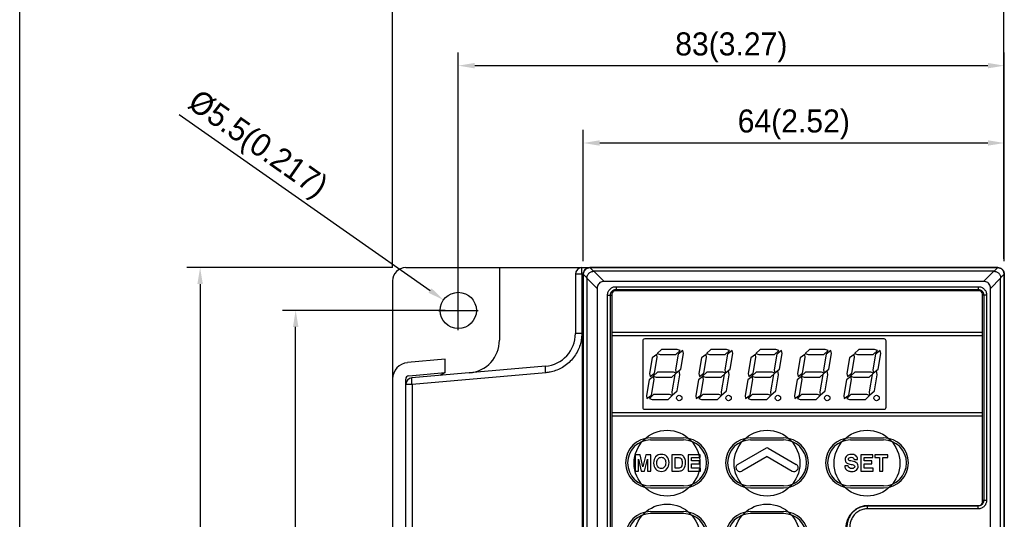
# Model space of a CAD drawing. Extents: x 101 to 1769, y -117 to 553.
# Tile 34 of 60: x 658 to 808, y 361 to 437. Entities that reach past the tile are written whole.
import ezdxf

# ---------------------------------------------------------------- set-up
doc = ezdxf.new("R2010")
doc.units = 0
doc.header["$LTSCALE"] = 23.1
doc.header["$MEASUREMENT"] = 0
doc.layers.get('0').update_dxf_attribs({"linetype": 'CONTINUOUS'})
doc.layers.get('Defpoints').update_dxf_attribs({"linetype": 'CONTINUOUS'})
doc.dimstyles.get("Standard").update_dxf_attribs({"dimtxt": 3, "dimasz": 2.5, "dimexe": 2, "dimexo": 2, "dimgap": 0.5, "dimtad": 1, "dimdec": 1, "dimzin": 0, "dimdsep": 46, "dimtxsty": 'Standard', "dimcen": 3, "dimadec": 0, "dimazin": 0, "dimtfac": 1, "dimtdec": 1, "dimtofl": 0, "dimtmove": 1, "dimatfit": 3, "dimfxl": 0, "dimtolj": 1, "dimtzin": 0, "dimarcsym": 0})

# ---------------------------------------------------------------- blocks, each defined once
blk = doc.blocks.new('*D21')
at = {"color": 0, "lineweight": -2}
for p, q in [((714.58, 399.56), (714.58, 444.41)), ((807.52, 400.92), (807.52, 444.41)), ((717.08, 442.41), (805.02, 442.41))]:
    blk.add_line(p, q, dxfattribs=at)
at = {"color": 0}
for points in [[(717.08, 442.83), (717.08, 442), (714.58, 442.41)], [(805.02, 442.83), (805.02, 442), (807.52, 442.41)]]:
    blk.add_solid(points, dxfattribs=at)
at = {"layer": 'Defpoints', "color": 0}
for p in [(807.52, 442.41), (807.52, 398.92), (714.58, 397.56)]:
    blk.add_point(p, dxfattribs=at)
at = {"color": 0, "insert": (761.05, 445.21), "char_height": 3.5, "attachment_point": 5}
blk.add_mtext('\\A1;{\\f新細明體|b0|i0|c136|p54;93(3.66)}', dxfattribs=at)
blk = doc.blocks.new('*D22')
at = {"color": 0, "lineweight": -2}
for p, q in [((724.58, 395.06), (724.58, 432.25)), ((807.58, 400.56), (807.58, 432.25)), ((805.08, 430.25), (727.08, 430.25))]:
    blk.add_line(p, q, dxfattribs=at)
at = {"color": 0}
for points in [[(727.08, 430.67), (727.08, 429.84), (724.58, 430.25)], [(805.08, 430.67), (805.08, 429.84), (807.58, 430.25)]]:
    blk.add_solid(points, dxfattribs=at)
at = {"layer": 'Defpoints', "color": 0}
for p in [(724.58, 430.25), (807.58, 398.56), (724.58, 393.06)]:
    blk.add_point(p, dxfattribs=at)
at = {"color": 0, "insert": (766.08, 433.03), "char_height": 3.5, "attachment_point": 5}
blk.add_mtext('\\A1;{\\f新細明體|b0|i0|c136|p54;83(3.27)}', dxfattribs=at)
blk = doc.blocks.new('*D23')
at = {"color": 0, "lineweight": -2}
for p, q in [((743.58, 400.56), (743.58, 420.5)), ((807.58, 400.56), (807.58, 420.5)), ((805.08, 418.5), (746.08, 418.5))]:
    blk.add_line(p, q, dxfattribs=at)
at = {"color": 0}
for points in [[(746.08, 418.92), (746.08, 418.09), (743.58, 418.5)], [(805.08, 418.92), (805.08, 418.09), (807.58, 418.5)]]:
    blk.add_solid(points, dxfattribs=at)
at = {"layer": 'Defpoints', "color": 0}
for p in [(743.58, 418.5), (743.58, 398.56), (807.58, 398.56)]:
    blk.add_point(p, dxfattribs=at)
at = {"color": 0, "insert": (775.58, 421.32), "char_height": 3.5, "attachment_point": 5}
blk.add_mtext('\\A1;{\\f新細明體|b0|i0|c136|p54;64(2.52)}', dxfattribs=at)
blk = doc.blocks.new('*D24')
at = {"color": 0, "lineweight": -2}
for p, q in [((682.15, 422.85), (720.28, 396.08)), ((724.58, 390.06), (724.58, 396.06)), ((721.58, 393.06), (727.58, 393.06))]:
    blk.add_line(p, q, dxfattribs=at)
at = {"color": 0}
blk.add_solid([(720.52, 396.42), (720.05, 395.74), (722.33, 394.64)], dxfattribs=at)
at = {"layer": 'Defpoints', "color": 0}
for p in [(722.33, 394.64), (726.83, 391.48)]:
    blk.add_point(p, dxfattribs=at)
at = {"color": 0, "insert": (693.86, 418.06), "char_height": 3.5, "attachment_point": 5, "rotation": 324.9348}
blk.add_mtext('\\A1;%%c{\\f新細明體|b0|i0|c136|p18;5.5(0.217)}', dxfattribs=at)
blk = doc.blocks.new('*D26')
at = {"color": 0, "lineweight": -2}
for p, q in [((714.58, 399.56), (683.33, 399.56)), ((685.33, 397.06), (685.33, 240.07)), ((714.58, 237.57), (683.33, 237.57))]:
    blk.add_line(p, q, dxfattribs=at)
at = {"color": 0}
for points in [[(684.91, 397.06), (685.74, 397.06), (685.33, 399.56)], [(684.91, 240.07), (685.74, 240.07), (685.33, 237.57)]]:
    blk.add_solid(points, dxfattribs=at)
at = {"layer": 'Defpoints', "color": 0}
for p in [(716.58, 399.56), (685.33, 237.57), (716.58, 237.57)]:
    blk.add_point(p, dxfattribs=at)
at = {"color": 0, "insert": (682.53, 318.56), "char_height": 3.5, "attachment_point": 5, "rotation": 90}
blk.add_mtext('\\A1;{\\f新細明體|b0|i0|c136|p54;162(6.38)}', dxfattribs=at)
blk = doc.blocks.new('*D27')
at = {"color": 0, "lineweight": -2}
for p, q in [((722.58, 393.06), (697.85, 393.06)), ((699.85, 246.56), (699.85, 390.56)), ((732.58, 244.06), (697.85, 244.06))]:
    blk.add_line(p, q, dxfattribs=at)
at = {"color": 0}
for points in [[(699.44, 390.56), (700.27, 390.56), (699.85, 393.06)], [(699.44, 246.56), (700.27, 246.56), (699.85, 244.06)]]:
    blk.add_solid(points, dxfattribs=at)
at = {"layer": 'Defpoints', "color": 0}
for p in [(699.85, 393.06), (724.58, 393.06), (734.58, 244.06)]:
    blk.add_point(p, dxfattribs=at)
at = {"color": 0, "insert": (697.04, 318.56), "char_height": 3.5, "attachment_point": 5, "rotation": 90}
blk.add_mtext('\\A1;{\\f新細明體|b0|i0|c136|p54;149(5.87)}', dxfattribs=at)

msp = doc.modelspace()

# ---------------------------------------------------------------- linework, layer by layer
msp.add_line((657.9, 7.38), (657.9, 553.4))
at = {"color": 7, "linetype": 'Continuous'}
for p, q in [((716.58, 399.56), (754.88, 399.56)), ((730.83, 399.56), (730.83, 388.55)), ((742.38, 398.56), (742.38, 389.56)), ((743.58, 398.56), (742.38, 398.56)), ((743.35, 398.56), (743.35, 389.56)), ((743.58, 238.56), (743.58, 398.56)), ((743.58, 398.56), (743.58, 248.68)), ((744.14, 398.01), (743.58, 398.56)), ((745.14, 399), (744.58, 399.56)), ((806.58, 399.56), (744.58, 399.56)), ((745.18, 399), (746.74, 397.45)), ((805.98, 399), (745.18, 399)), ((754.88, 399.56), (806.58, 399.56)), ((805.98, 399), (804.43, 397.45)), ((806.03, 399), (806.58, 399.56)), ((807.02, 398.01), (807.58, 398.56)), ((807.58, 398.56), (807.58, 238.56)), ((807.58, 238.56), (807.58, 398.56)), ((714.58, 397.56), (714.58, 239.57)), ((744.14, 397.96), (744.14, 248.44)), ((744.14, 397.96), (745.69, 396.41)), ((804.43, 397.45), (746.74, 397.45)), ((748.56, 396.67), (748.56, 396.04)), ((748.56, 396.67), (803.6, 396.67)), ((803.6, 396.67), (803.6, 396.04)), ((807.02, 397.96), (805.47, 396.41)), ((807.02, 239.12), (807.02, 397.96)), ((745.69, 396.41), (745.69, 248.46)), ((747.27, 345.34), (747.27, 395.39)), ((747.27, 395.39), (747.91, 395.39)), ((747.71, 345.34), (747.71, 395.39)), ((747.91, 395.54), (747.91, 345.19)), ((803.76, 396.04), (748.41, 396.04)), ((748.56, 396.24), (803.6, 396.24)), ((804.26, 363.94), (804.26, 395.54)), ((804.89, 395.39), (804.26, 395.39)), ((804.46, 395.39), (804.46, 364.19)), ((804.89, 395.39), (804.89, 364.19)), ((805.47, 239.15), (805.47, 396.41)), ((743.35, 389.56), (742.38, 389.56)), ((747.91, 389.74), (804.26, 389.74)), ((747.91, 389.24), (804.26, 389.24)), ((743.42, 388.63), (743.42, 246)), ((743.42, 388.63), (743.58, 388.63)), ((752.61, 388.44), (752.61, 378.34)), ((789.31, 388.74), (752.91, 388.74)), ((789.61, 378.34), (789.61, 388.44)), ((754.74, 386.37), (754.04, 385.84)), ((754.82, 385.9), (754.74, 386.37)), ((755.46, 387.12), (754.82, 386.52)), ((754.82, 386.52), (755.27, 386.36)), ((755.27, 386.36), (757.67, 386.36)), ((757.86, 387.12), (755.46, 387.12)), ((758.01, 386.43), (757.6, 384.03)), ((757.67, 386.36), (758.31, 386.97)), ((758.31, 386.97), (757.86, 387.12)), ((758.71, 386.96), (758.01, 386.43)), ((758.39, 384.12), (758.79, 386.49)), ((758.79, 386.49), (758.71, 386.96)), ((762.24, 386.37), (761.54, 385.84)), ((762.32, 385.9), (762.24, 386.37)), ((762.96, 387.12), (762.32, 386.52)), ((762.32, 386.52), (762.77, 386.36)), ((762.77, 386.36), (765.17, 386.36)), ((765.36, 387.12), (762.96, 387.12)), ((765.51, 386.43), (765.1, 384.03)), ((765.17, 386.36), (765.81, 386.97)), ((765.81, 386.97), (765.36, 387.12)), ((766.21, 386.96), (765.51, 386.43)), ((765.89, 384.12), (766.29, 386.49)), ((766.29, 386.49), (766.21, 386.96)), ((769.74, 386.37), (769.04, 385.84)), ((769.82, 385.9), (769.74, 386.37)), ((770.46, 387.12), (769.82, 386.52)), ((769.82, 386.52), (770.27, 386.36)), ((770.27, 386.36), (772.67, 386.36)), ((772.86, 387.12), (770.46, 387.12)), ((773.01, 386.43), (772.6, 384.03)), ((772.67, 386.36), (773.31, 386.97)), ((773.31, 386.97), (772.86, 387.12)), ((773.71, 386.96), (773.01, 386.43)), ((773.39, 384.12), (773.79, 386.49)), ((773.79, 386.49), (773.71, 386.96)), ((777.24, 386.37), (776.54, 385.84)), ((777.32, 385.9), (777.24, 386.37)), ((777.96, 387.12), (777.32, 386.52)), ((777.32, 386.52), (777.77, 386.36)), ((777.77, 386.36), (780.17, 386.36)), ((780.36, 387.12), (777.96, 387.12)), ((780.51, 386.43), (780.1, 384.03)), ((780.17, 386.36), (780.81, 386.97)), ((780.81, 386.97), (780.36, 387.12)), ((781.21, 386.96), (780.51, 386.43)), ((780.89, 384.12), (781.29, 386.49)), ((781.29, 386.49), (781.21, 386.96)), ((784.74, 386.37), (784.04, 385.84)), ((784.82, 385.9), (784.74, 386.37)), ((785.46, 387.12), (784.82, 386.52)), ((784.82, 386.52), (785.27, 386.36)), ((785.27, 386.36), (787.67, 386.36)), ((787.86, 387.12), (785.46, 387.12)), ((788.01, 386.43), (787.6, 384.03)), ((787.67, 386.36), (788.31, 386.97)), ((788.31, 386.97), (787.86, 387.12)), ((788.71, 386.96), (788.01, 386.43)), ((788.39, 384.12), (788.79, 386.49)), ((788.79, 386.49), (788.71, 386.96)), ((722.58, 385.63), (716.86, 385.13)), ((722.58, 383.62), (722.58, 385.63)), ((754.04, 385.84), (753.64, 383.48)), ((754.42, 383.54), (754.82, 385.9)), ((761.54, 385.84), (761.14, 383.48)), ((761.92, 383.54), (762.32, 385.9)), ((769.04, 385.84), (768.64, 383.48)), ((769.42, 383.54), (769.82, 385.9)), ((776.54, 385.84), (776.14, 383.48)), ((776.92, 383.54), (777.32, 385.9)), ((784.04, 385.84), (783.64, 383.48)), ((784.42, 383.54), (784.82, 385.9)), ((717.04, 383.13), (722.58, 383.62)), ((737.82, 384.58), (717.49, 382.81)), ((737.87, 383.59), (717.55, 381.81)), ((722.58, 383.62), (721.83, 383.19)), ((753.64, 383.48), (753.72, 383.01)), ((753.72, 383.01), (754.42, 383.54)), ((754.86, 383.69), (754.22, 383.09)), ((757.3, 383.69), (754.86, 383.69)), ((757.48, 383.32), (757.03, 380.67)), ((757.06, 382.93), (757.71, 383.55)), ((757.71, 383.55), (757.3, 383.69)), ((758.15, 383.92), (757.48, 383.32)), ((757.6, 384.03), (757.68, 383.58)), ((757.68, 383.58), (758.39, 384.12)), ((757.84, 380.85), (758.25, 383.28)), ((758.25, 383.28), (758.15, 383.92)), ((761.14, 383.48), (761.22, 383.01)), ((761.22, 383.01), (761.92, 383.54)), ((762.36, 383.69), (761.72, 383.09)), ((764.8, 383.69), (762.36, 383.69)), ((764.98, 383.32), (764.53, 380.67)), ((764.56, 382.93), (765.21, 383.55)), ((765.21, 383.55), (764.8, 383.69)), ((765.65, 383.92), (764.98, 383.32)), ((765.1, 384.03), (765.18, 383.58)), ((765.18, 383.58), (765.89, 384.12)), ((765.34, 380.85), (765.75, 383.28)), ((765.75, 383.28), (765.65, 383.92)), ((768.64, 383.48), (768.72, 383.01)), ((768.72, 383.01), (769.42, 383.54)), ((769.86, 383.69), (769.22, 383.09)), ((772.3, 383.69), (769.86, 383.69)), ((772.48, 383.32), (772.03, 380.67)), ((772.06, 382.93), (772.71, 383.55)), ((772.71, 383.55), (772.3, 383.69)), ((773.15, 383.92), (772.48, 383.32)), ((772.6, 384.03), (772.68, 383.58)), ((772.68, 383.58), (773.39, 384.12)), ((772.84, 380.85), (773.25, 383.28)), ((773.25, 383.28), (773.15, 383.92)), ((776.14, 383.48), (776.22, 383.01)), ((776.22, 383.01), (776.92, 383.54)), ((777.36, 383.69), (776.72, 383.09)), ((779.8, 383.69), (777.36, 383.69)), ((779.98, 383.32), (779.53, 380.67)), ((779.56, 382.93), (780.21, 383.55)), ((780.21, 383.55), (779.8, 383.69)), ((780.65, 383.92), (779.98, 383.32)), ((780.1, 384.03), (780.18, 383.58)), ((780.18, 383.58), (780.89, 384.12)), ((780.34, 380.85), (780.75, 383.28)), ((780.75, 383.28), (780.65, 383.92)), ((783.64, 383.48), (783.72, 383.01)), ((783.72, 383.01), (784.42, 383.54)), ((784.86, 383.69), (784.22, 383.09)), ((787.3, 383.69), (784.86, 383.69)), ((787.48, 383.32), (787.03, 380.67)), ((787.06, 382.93), (787.71, 383.55)), ((787.71, 383.55), (787.3, 383.69)), ((788.15, 383.92), (787.48, 383.32)), ((787.6, 384.03), (787.68, 383.58)), ((787.68, 383.58), (788.39, 384.12)), ((787.84, 380.85), (788.25, 383.28)), ((788.25, 383.28), (788.15, 383.92)), ((716.58, 252.63), (716.58, 382.63)), ((717.55, 381.81), (716.58, 381.81)), ((717.55, 381.81), (717.55, 253.29)), ((753.57, 382.5), (753.17, 380.14)), ((754.27, 383.03), (753.57, 382.5)), ((753.95, 380.2), (754.35, 382.56)), ((754.22, 383.09), (754.66, 382.93)), ((754.35, 382.56), (754.27, 383.03)), ((754.66, 382.93), (757.06, 382.93)), ((761.07, 382.5), (760.67, 380.14)), ((761.77, 383.03), (761.07, 382.5)), ((761.45, 380.2), (761.85, 382.56)), ((761.72, 383.09), (762.16, 382.93)), ((761.85, 382.56), (761.77, 383.03)), ((762.16, 382.93), (764.56, 382.93)), ((768.57, 382.5), (768.17, 380.14)), ((769.27, 383.03), (768.57, 382.5)), ((768.95, 380.2), (769.35, 382.56)), ((769.22, 383.09), (769.66, 382.93)), ((769.35, 382.56), (769.27, 383.03)), ((769.66, 382.93), (772.06, 382.93)), ((776.07, 382.5), (775.67, 380.14)), ((776.77, 383.03), (776.07, 382.5)), ((776.45, 380.2), (776.85, 382.56)), ((776.72, 383.09), (777.16, 382.93)), ((776.85, 382.56), (776.77, 383.03)), ((777.16, 382.93), (779.56, 382.93)), ((783.57, 382.5), (783.17, 380.14)), ((784.27, 383.03), (783.57, 382.5)), ((783.95, 380.2), (784.35, 382.56)), ((784.22, 383.09), (784.66, 382.93)), ((784.35, 382.56), (784.27, 383.03)), ((784.66, 382.93), (787.06, 382.93)), ((754.26, 380.26), (753.62, 379.66)), ((756.66, 380.26), (754.26, 380.26)), ((757.11, 380.11), (756.66, 380.26)), ((757.03, 380.67), (757.1, 380.19)), ((757.1, 380.19), (757.84, 380.85)), ((761.76, 380.26), (761.12, 379.66)), ((764.16, 380.26), (761.76, 380.26)), ((764.61, 380.11), (764.16, 380.26)), ((764.53, 380.67), (764.6, 380.19)), ((764.6, 380.19), (765.34, 380.85)), ((769.26, 380.26), (768.62, 379.66)), ((771.66, 380.26), (769.26, 380.26)), ((772.11, 380.11), (771.66, 380.26)), ((772.03, 380.67), (772.1, 380.19)), ((772.1, 380.19), (772.84, 380.85)), ((776.76, 380.26), (776.12, 379.66)), ((779.16, 380.26), (776.76, 380.26)), ((779.61, 380.11), (779.16, 380.26)), ((779.53, 380.67), (779.6, 380.19)), ((779.6, 380.19), (780.34, 380.85)), ((784.26, 380.26), (783.62, 379.66)), ((786.66, 380.26), (784.26, 380.26)), ((787.11, 380.11), (786.66, 380.26)), ((787.03, 380.67), (787.1, 380.19)), ((787.1, 380.19), (787.84, 380.85)), ((753.17, 380.14), (753.25, 379.67)), ((753.25, 379.67), (753.95, 380.2)), ((753.62, 379.66), (754.07, 379.5)), ((754.07, 379.5), (756.47, 379.5)), ((756.47, 379.5), (757.11, 380.11)), ((760.67, 380.14), (760.75, 379.67)), ((760.75, 379.67), (761.45, 380.2)), ((761.12, 379.66), (761.57, 379.5)), ((761.57, 379.5), (763.97, 379.5)), ((763.97, 379.5), (764.61, 380.11)), ((768.17, 380.14), (768.25, 379.67)), ((768.25, 379.67), (768.95, 380.2)), ((768.62, 379.66), (769.07, 379.5)), ((769.07, 379.5), (771.47, 379.5)), ((771.47, 379.5), (772.11, 380.11)), ((775.67, 380.14), (775.75, 379.67)), ((775.75, 379.67), (776.45, 380.2)), ((776.12, 379.66), (776.57, 379.5)), ((776.57, 379.5), (778.97, 379.5)), ((778.97, 379.5), (779.61, 380.11)), ((783.17, 380.14), (783.25, 379.67)), ((783.25, 379.67), (783.95, 380.2)), ((783.62, 379.66), (784.07, 379.5)), ((784.07, 379.5), (786.47, 379.5)), ((786.47, 379.5), (787.11, 380.11)), ((747.91, 377.54), (804.26, 377.54)), ((752.91, 378.04), (789.31, 378.04)), ((747.91, 377.04), (804.26, 377.04)), ((753.81, 373.69), (758.81, 373.69)), ((753.81, 373.39), (758.81, 373.39)), ((769.01, 373.69), (774.01, 373.69)), ((769.01, 373.39), (774.01, 373.39)), ((784.21, 373.69), (789.21, 373.69)), ((784.21, 373.39), (789.21, 373.39)), ((771.36, 372.15), (767.06, 369.67)), ((771.66, 372.15), (775.96, 369.67)), ((751.45, 371.14), (751.45, 368.64)), ((752.22, 371.14), (751.45, 371.14)), ((751.96, 368.64), (751.96, 370.46)), ((751.96, 370.46), (752.4, 368.64)), ((752.65, 369.3), (752.22, 371.14)), ((753.08, 371.14), (752.65, 369.3)), ((752.9, 368.64), (753.34, 370.46)), ((753.84, 371.14), (753.08, 371.14)), ((753.34, 370.46), (753.34, 368.64)), ((753.84, 368.64), (753.84, 371.14)), ((757.04, 371.14), (757.04, 368.64)), ((758.15, 371.14), (757.04, 371.14)), ((757.54, 369.09), (757.54, 370.69)), ((757.54, 370.69), (758.08, 370.69)), ((759.53, 371.14), (759.53, 368.64)), ((761.34, 371.14), (759.53, 371.14)), ((760.04, 370.18), (760.04, 370.69)), ((760.04, 370.69), (761.34, 370.69)), ((761.23, 370.18), (760.04, 370.18)), ((760.04, 369.09), (760.04, 369.73)), ((760.04, 369.73), (761.23, 369.73)), ((761.23, 369.73), (761.23, 370.18)), ((761.34, 370.69), (761.34, 371.14)), ((771.51, 370.85), (767.67, 368.63)), ((771.51, 370.85), (775.35, 368.63)), ((784.78, 370.39), (785.29, 370.39)), ((785.76, 371.14), (785.76, 368.64)), ((787.58, 371.14), (785.76, 371.14)), ((786.27, 370.18), (786.27, 370.69)), ((786.27, 370.69), (787.58, 370.69)), ((787.46, 370.18), (786.27, 370.18)), ((786.27, 369.09), (786.27, 369.73)), ((786.27, 369.73), (787.46, 369.73)), ((787.46, 369.73), (787.46, 370.18)), ((787.58, 370.69), (787.58, 371.14)), ((787.89, 371.14), (787.89, 370.69)), ((789.88, 371.14), (787.89, 371.14)), ((787.89, 370.69), (788.63, 370.69)), ((788.63, 370.69), (788.63, 368.64)), ((789.14, 368.64), (789.14, 370.69)), ((789.14, 370.69), (789.88, 370.69)), ((789.88, 370.69), (789.88, 371.14)), ((751.45, 368.64), (751.96, 368.64)), ((752.4, 368.64), (752.9, 368.64)), ((753.34, 368.64), (753.84, 368.64)), ((757.04, 368.64), (757.96, 368.64)), ((757.99, 369.09), (757.54, 369.09)), ((759.53, 368.64), (761.4, 368.64)), ((761.4, 369.09), (760.04, 369.09)), ((761.4, 368.64), (761.4, 369.09)), ((766.9, 368.85), (766.96, 368.77)), ((776.12, 368.85), (776.05, 368.77)), ((783.84, 369.42), (783.33, 369.42)), ((785.76, 368.64), (787.64, 368.64)), ((787.64, 369.09), (786.27, 369.09)), ((787.64, 368.64), (787.64, 369.09)), ((788.63, 368.64), (789.14, 368.64)), ((758.81, 366.39), (753.81, 366.39)), ((753.81, 366.09), (758.81, 366.09)), ((774.01, 366.39), (769.01, 366.39)), ((769.01, 366.09), (774.01, 366.09)), ((789.21, 366.39), (784.21, 366.39)), ((784.21, 366.09), (789.21, 366.09)), ((804.89, 364.19), (804.26, 364.19)), ((753.81, 362.49), (758.81, 362.49)), ((769.01, 362.49), (774.01, 362.49)), ((786.8, 362.91), (786.8, 363.44)), ((803.6, 363.34), (786.8, 363.34)), ((803.6, 362.91), (786.8, 362.91)), ((786.96, 363.44), (803.76, 363.44)), ((803.6, 362.91), (803.6, 363.44)), ((758.81, 362.19), (753.81, 362.19)), ((774.01, 362.19), (769.01, 362.19))]:
    msp.add_line(p, q, dxfattribs=at)
for centre, radius in [((724.58, 393.06), 2.75), ((758.17, 379.75), 0.41), ((765.67, 379.75), 0.41), ((773.17, 379.75), 0.41), ((780.67, 379.75), 0.41), ((788.17, 379.75), 0.41), ((756.31, 369.84), 5), ((771.51, 369.84), 5), ((786.71, 369.84), 5), ((756.31, 358.64), 5), ((771.51, 358.64), 5)]:
    msp.add_circle(centre, radius, dxfattribs=at)
for centre, radius, start, end in [((716.58, 397.56), 2, 90.001, 180), ((743.38, 398.56), 1, 90.001, 180), ((744.58, 398.56), 1, 90, 180.001), ((806.58, 398.56), 1, 0, 90), ((748.41, 395.54), 0.5, 90, 180), ((803.76, 395.54), 0.5, 0, 90), ((737.38, 389.56), 5, 275, 0), ((725.83, 388.55), 5, 275, 0), ((752.91, 388.44), 0.3, 90, 180), ((789.31, 388.44), 0.3, 0, 90), ((717.08, 382.63), 2.5, 95, 180), ((717.08, 382.63), 0.5, 95, 180), ((717.58, 381.81), 1, 95, 180), ((752.91, 378.34), 0.3, 180, 270), ((789.31, 378.34), 0.3, 270, 0), ((753.81, 369.89), 3.8, 90, 270), ((753.81, 369.89), 3.5, 90, 270), ((758.81, 369.89), 3.8, 270, 90), ((758.81, 369.89), 3.5, 270, 90), ((769.01, 369.89), 3.8, 90, 270), ((769.01, 369.89), 3.5, 90, 270), ((774.01, 369.89), 3.8, 270, 90), ((774.01, 369.89), 3.5, 270, 90), ((784.21, 369.89), 3.8, 90, 270), ((784.21, 369.89), 3.5, 90, 270), ((789.21, 369.89), 3.8, 270, 90), ((789.21, 369.89), 3.5, 270, 90), ((771.51, 371.89), 0.3, 60, 120), ((767.33, 369.19), 0.55, 120, 218.6824), ((767.39, 369.11), 0.55, 218.6824, 300), ((775.62, 369.11), 0.55, 240, 321.3176), ((775.69, 369.19), 0.55, 321.3176, 60), ((803.76, 363.94), 0.5, 270, 0), ((753.81, 358.69), 3.8, 90, 270), ((758.81, 358.69), 3.8, 270, 90), ((769.01, 358.69), 3.8, 90, 270), ((774.01, 358.69), 3.8, 270, 90), ((786.96, 359.94), 3.5, 90, 180), ((753.81, 358.69), 3.5, 90, 270), ((758.81, 358.69), 3.5, 270, 90), ((769.01, 358.69), 3.5, 90, 270), ((774.01, 358.69), 3.5, 270, 90)]:
    msp.add_arc(centre, radius, start, end, dxfattribs=at)
for points, start_tangent, end_tangent in [([(743.35, 398.94), (743.36, 399.27), (743.37, 399.49), (743.38, 399.56)], (-0.006947, 0.999976), (1, 0.000017)), ([(743.35, 398.56), (743.35, 398.94)], (-0.000017, 1), (-0.006947, 0.999976)), ([(743.58, 398.56), (743.63, 398.87), (743.69, 399.01)], (0, 1), (0.449749, 0.893155)), ([(743.69, 399.01), (743.74, 399.1)], (0.449749, 0.893155), (0.532441, 0.846467)), ([(743.74, 399.1), (743.77, 399.15), (744, 399.37), (744.05, 399.41)], (0.532441, 0.846467), (0.846467, 0.532441)), ([(744.05, 399.41), (744.13, 399.46)], (0.846467, 0.532441), (0.892714, 0.450624)), ([(744.13, 399.46), (744.27, 399.51), (744.58, 399.56)], (0.892714, 0.450624), (1, 0)), ([(744.14, 398.01), (744.16, 398.2), (744.22, 398.39), (744.31, 398.56), (744.44, 398.71), (744.59, 398.84), (744.76, 398.93), (744.95, 398.99), (745.14, 399)], (-0.000922, 1), (1, -0.000922)), ([(745.14, 399), (745.17, 399), (745.18, 399)], (1, -0.000922), (0.999999, 0.001157)), ([(805.98, 399), (806.01, 399), (806.03, 399)], (1, 0), (0.999998, 0.002068)), ([(806.03, 399), (806.22, 398.99), (806.41, 398.93), (806.58, 398.84), (806.73, 398.71), (806.86, 398.56), (806.95, 398.39), (807.01, 398.2), (807.02, 398.01)], (1, 0.000922), (-0.000922, -1)), ([(806.58, 399.56), (806.61, 399.56)], (1, 0), (0.999769, -0.021504)), ([(806.61, 399.56), (806.89, 399.51), (806.93, 399.5)], (0.999769, -0.021503), (0.937224, -0.348729)), ([(806.93, 399.5), (807.04, 399.46)], (0.937224, -0.348729), (0.891502, -0.453017)), ([(807.04, 399.46), (807.17, 399.37), (807.24, 399.31)], (0.891502, -0.453017), (0.749999, -0.661439)), ([(807.24, 399.31), (807.33, 399.23)], (0.749999, -0.661439), (0.664036, -0.747701)), ([(807.33, 399.23), (807.39, 399.15), (807.48, 399.01)], (0.664036, -0.747701), (0.447856, -0.894106)), ([(807.48, 399.01), (807.52, 398.92)], (0.447856, -0.894106), (0.355373, -0.934725)), ([(807.52, 398.92), (807.53, 398.87), (807.58, 398.56)], (0.355373, -0.934725), (0, -1)), ([(744.14, 397.96), (744.14, 397.99), (744.14, 398.01)], (0, 1), (-0.002068, 0.999998)), ([(746.74, 397.45), (746.41, 397.41), (746.1, 397.28), (745.87, 397.05), (745.73, 396.74), (745.69, 396.41)], (-1, 0), (0, -1)), ([(747.27, 395.39), (747.3, 395.65), (747.37, 395.88), (747.47, 396.07), (747.59, 396.23), (747.72, 396.36), (747.88, 396.48), (748.07, 396.58), (748.3, 396.65), (748.56, 396.67)], (-0.000303, 1), (1, -0.000292)), ([(803.6, 396.67), (803.87, 396.65), (804.1, 396.58), (804.29, 396.48), (804.45, 396.36), (804.58, 396.23), (804.7, 396.07), (804.8, 395.88), (804.87, 395.65), (804.89, 395.39)], (1, 0.000303), (-0.000292, -1)), ([(805.47, 396.41), (805.43, 396.74), (805.3, 397.05), (805.07, 397.28), (804.76, 397.41), (804.43, 397.45)], (0, 1), (-1, 0)), ([(807.02, 398.01), (807.02, 397.98), (807.02, 397.96)], (-0.000922, -1), (0.001157, -0.999999)), ([(747.71, 395.39), (747.72, 395.56), (747.77, 395.71), (747.84, 395.84)], (-0.000221, 1), (0.531969, 0.846764)), ([(747.84, 395.84), (747.91, 395.95), (748, 396.03), (748.11, 396.11)], (0.531969, 0.846764), (0.847367, 0.531008)), ([(748.11, 396.11), (748.23, 396.18), (748.39, 396.22), (748.56, 396.24)], (0.847367, 0.531008), (1, -0.000215)), ([(803.6, 396.24), (803.78, 396.22), (803.93, 396.18), (804.06, 396.11)], (1, 0.000221), (0.846764, -0.531969)), ([(804.06, 396.11), (804.16, 396.03), (804.25, 395.94), (804.33, 395.84)], (0.846764, -0.531969), (0.531008, -0.847367)), ([(804.33, 395.84), (804.39, 395.71), (804.44, 395.56), (804.46, 395.39)], (0.531008, -0.847367), (-0.000215, -1)), ([(743.35, 389.56), (743.3, 388.85), (743.15, 388.03), (742.85, 387.17), (742.39, 386.31), (741.77, 385.51), (741.02, 384.82), (740.2, 384.29), (739.36, 383.91), (738.56, 383.69), (737.87, 383.59)], (-0.00001, -1), (-0.996195, -0.087148)), ([(743.58, 389.6), (743.54, 389.48), (743.44, 389.04), (743.42, 388.63)], (-0.320598, -0.947216), (0.000005, -1)), ([(737.87, 383.59), (737.84, 383.97), (737.82, 384.29), (737.81, 384.51), (737.82, 384.58)], (-0.08705, 0.996204), (0.996195, 0.087156)), ([(717.55, 381.81), (717.52, 382.19), (717.5, 382.51), (717.49, 382.73), (717.49, 382.81)], (-0.08705, 0.996204), (0.996195, 0.087156)), ([(804.89, 364.19), (804.87, 363.93), (804.79, 363.7), (804.7, 363.51), (804.58, 363.35), (804.45, 363.22), (804.29, 363.1), (804.1, 363), (803.87, 362.93), (803.6, 362.91)], (0.000303, -1), (-1, 0.000292)), ([(804.33, 363.74), (804.25, 363.63), (804.16, 363.55), (804.06, 363.47)], (-0.531969, -0.846764), (-0.847367, -0.531008)), ([(804.46, 364.19), (804.44, 364.02), (804.39, 363.86), (804.33, 363.74)], (0.000221, -1), (-0.531969, -0.846764)), ([(786.8, 363.34), (786.57, 363.33), (786.28, 363.29), (785.96, 363.22), (785.62, 363.11), (785.26, 362.94), (784.92, 362.71), (784.6, 362.44), (784.32, 362.12), (784.09, 361.77), (783.91, 361.41), (783.78, 361.06), (783.71, 360.73), (783.67, 360.44), (783.66, 360.2)], (-1, -0.000001), (-0.000001, -1)), ([(786.8, 362.91), (786.6, 362.9), (786.35, 362.87), (786.08, 362.81), (785.78, 362.7), (785.48, 362.56), (785.18, 362.36), (784.9, 362.13), (784.66, 361.86), (784.46, 361.56), (784.31, 361.25), (784.2, 360.94), (784.13, 360.65), (784.1, 360.4), (784.09, 360.2)], (-1, -0.000001), (-0.000002, -1)), ([(803.78, 363.36), (803.78, 363.36), (803.6, 363.34)], (-0.978131, -0.207991), (-1, 0.000215)), ([(804.06, 363.47), (803.93, 363.4), (803.78, 363.36)], (-0.847367, -0.531008), (-0.978131, -0.207991))]:
    msp.add_spline(points, degree=3, dxfattribs=dict(at, start_tangent=start_tangent, end_tangent=end_tangent))
for points in [[(754.58, 370.83, 95.03), (754.37, 370.59, 95.03), (754.26, 370.27, 95.03), (754.26, 369.87, 95.03)], [(754.26, 369.87, 95.03), (754.26, 369.49, 95.03), (754.37, 369.18, 95.03), (754.59, 368.94, 95.03)], [(755.45, 371.19, 95.03), (755.09, 371.19, 95.03), (754.8, 371.07, 95.03), (754.58, 370.83, 95.03)], [(754.77, 369.88, 95.03), (754.77, 370.16, 95.03), (754.83, 370.38, 95.03), (754.96, 370.53, 95.03)], [(754.96, 369.25, 95.03), (754.83, 369.4, 95.03), (754.77, 369.6, 95.03), (754.77, 369.88, 95.03)], [(754.96, 370.53, 95.03), (755.09, 370.67, 95.03), (755.25, 370.75, 95.03), (755.45, 370.75, 95.03)], [(756.29, 370.85, 95.03), (756.07, 371.08, 95.03), (755.79, 371.19, 95.03), (755.45, 371.19, 95.03)], [(755.45, 370.75, 95.03), (755.65, 370.75, 95.03), (755.8, 370.67, 95.03), (755.93, 370.53, 95.03)], [(756.11, 369.91, 95.03), (756.11, 369.64, 95.03), (756.05, 369.42, 95.03), (755.92, 369.27, 95.03)], [(755.93, 370.53, 95.03), (756.05, 370.39, 95.03), (756.11, 370.18, 95.03), (756.11, 369.91, 95.03)], [(756.62, 369.93, 95.03), (756.62, 370.32, 95.03), (756.51, 370.62, 95.03), (756.29, 370.85, 95.03)], [(756.3, 368.97, 95.03), (756.52, 369.23, 95.03), (756.62, 369.55, 95.03), (756.62, 369.93, 95.03)], [(758.08, 370.69, 95.03), (758.24, 370.69, 95.03), (758.37, 370.63, 95.03), (758.47, 370.49, 95.03)], [(758.71, 370.98, 95.03), (758.57, 371.09, 95.03), (758.38, 371.14, 95.03), (758.15, 371.14, 95.03)], [(758.47, 370.49, 95.03), (758.57, 370.36, 95.03), (758.62, 370.17, 95.03), (758.62, 369.93, 95.03)], [(758.62, 369.93, 95.03), (758.62, 369.66, 95.03), (758.57, 369.45, 95.03), (758.47, 369.31, 95.03)], [(759.02, 370.56, 95.03), (758.95, 370.73, 95.03), (758.84, 370.87, 95.03), (758.71, 370.98, 95.03)], [(758.86, 369.01, 95.03), (759.04, 369.25, 95.03), (759.13, 369.56, 95.03), (759.13, 369.94, 95.03)], [(759.13, 369.94, 95.03), (759.13, 370.18, 95.03), (759.09, 370.39, 95.03), (759.02, 370.56, 95.03)], [(783.63, 370.98, 95.03), (783.46, 370.84, 95.03), (783.38, 370.65, 95.03), (783.38, 370.42, 95.03)], [(783.38, 370.42, 95.03), (783.38, 370.34, 95.03), (783.39, 370.26, 95.03), (783.42, 370.19, 95.03)], [(783.42, 370.19, 95.03), (783.44, 370.12, 95.03), (783.46, 370.07, 95.03), (783.5, 370.02, 95.03)], [(783.5, 370.02, 95.03), (783.55, 369.95, 95.03), (783.62, 369.89, 95.03), (783.71, 369.84, 95.03)], [(784.31, 371.19, 95.03), (784.02, 371.19, 95.03), (783.79, 371.12, 95.03), (783.63, 370.98, 95.03)], [(783.71, 369.84, 95.03), (783.8, 369.79, 95.03), (784, 369.73, 95.03), (784.29, 369.66, 95.03)], [(783.89, 370.45, 95.03), (783.89, 370.53, 95.03), (783.92, 370.6, 95.03), (784, 370.66, 95.03)], [(783.92, 370.34, 95.03), (783.9, 370.36, 95.03), (783.89, 370.4, 95.03), (783.89, 370.45, 95.03)], [(784.09, 370.23, 95.03), (784.02, 370.25, 95.03), (783.97, 370.28, 95.03), (783.92, 370.34, 95.03)], [(784, 370.66, 95.03), (784.07, 370.72, 95.03), (784.18, 370.75, 95.03), (784.32, 370.75, 95.03)], [(784.43, 370.14, 95.03), (784.3, 370.17, 95.03), (784.18, 370.19, 95.03), (784.09, 370.23, 95.03)], [(785.01, 370.99, 95.03), (784.84, 371.13, 95.03), (784.61, 371.19, 95.03), (784.31, 371.19, 95.03)], [(784.32, 370.75, 95.03), (784.45, 370.75, 95.03), (784.55, 370.72, 95.03), (784.62, 370.67, 95.03)], [(785.12, 369.9, 95.03), (784.98, 370, 95.03), (784.75, 370.08, 95.03), (784.43, 370.14, 95.03)], [(784.62, 370.67, 95.03), (784.7, 370.61, 95.03), (784.75, 370.52, 95.03), (784.78, 370.39, 95.03)], [(785.19, 370.77, 95.03), (785.14, 370.85, 95.03), (785.08, 370.93, 95.03), (785.01, 370.99, 95.03)], [(785.25, 369.77, 95.03), (785.21, 369.82, 95.03), (785.17, 369.86, 95.03), (785.12, 369.9, 95.03)], [(785.29, 370.39, 95.03), (785.28, 370.55, 95.03), (785.24, 370.68, 95.03), (785.19, 370.77, 95.03)], [(785.36, 369.39, 95.03), (785.36, 369.55, 95.03), (785.32, 369.68, 95.03), (785.25, 369.77, 95.03)], [(754.59, 368.94, 95.03), (754.81, 368.7, 95.03), (755.09, 368.59, 95.03), (755.45, 368.59, 95.03)], [(755.43, 369.04, 95.03), (755.24, 369.04, 95.03), (755.08, 369.11, 95.03), (754.96, 369.25, 95.03)], [(755.92, 369.27, 95.03), (755.8, 369.11, 95.03), (755.63, 369.04, 95.03), (755.43, 369.04, 95.03)], [(755.45, 368.59, 95.03), (755.81, 368.59, 95.03), (756.09, 368.72, 95.03), (756.3, 368.97, 95.03)], [(757.96, 368.64, 95.03), (758.24, 368.64, 95.03), (758.44, 368.67, 95.03), (758.55, 368.74, 95.03)], [(758.47, 369.31, 95.03), (758.37, 369.16, 95.03), (758.21, 369.09, 95.03), (757.99, 369.09, 95.03)], [(758.55, 368.74, 95.03), (758.67, 368.8, 95.03), (758.77, 368.89, 95.03), (758.86, 369.01, 95.03)], [(783.33, 369.42, 95.03), (783.35, 369.2, 95.03), (783.41, 369.03, 95.03), (783.5, 368.92, 95.03)], [(783.5, 368.92, 95.03), (783.58, 368.82, 95.03), (783.7, 368.73, 95.03), (783.84, 368.67, 95.03)], [(784.03, 369.12, 95.03), (783.94, 369.17, 95.03), (783.87, 369.28, 95.03), (783.84, 369.42, 95.03)], [(783.84, 368.67, 95.03), (783.98, 368.62, 95.03), (784.16, 368.59, 95.03), (784.37, 368.59, 95.03)], [(784.39, 369.04, 95.03), (784.24, 369.04, 95.03), (784.12, 369.06, 95.03), (784.03, 369.12, 95.03)], [(784.29, 369.66, 95.03), (784.39, 369.64, 95.03), (784.5, 369.61, 95.03), (784.6, 369.59, 95.03)], [(784.37, 368.59, 95.03), (784.69, 368.59, 95.03), (784.93, 368.66, 95.03), (785.1, 368.81, 95.03)], [(784.73, 369.12, 95.03), (784.65, 369.06, 95.03), (784.53, 369.04, 95.03), (784.39, 369.04, 95.03)], [(784.6, 369.59, 95.03), (784.67, 369.57, 95.03), (784.73, 369.54, 95.03), (784.77, 369.52, 95.03)], [(784.85, 369.34, 95.03), (784.85, 369.24, 95.03), (784.81, 369.17, 95.03), (784.73, 369.12, 95.03)], [(784.77, 369.52, 95.03), (784.82, 369.48, 95.03), (784.85, 369.42, 95.03), (784.85, 369.34, 95.03)], [(785.1, 368.81, 95.03), (785.27, 368.96, 95.03), (785.36, 369.15, 95.03), (785.36, 369.39, 95.03)]]:
    msp.add_open_spline(points, degree=3, dxfattribs=at)

# ---------------------------------------------------------------- dimensions: what is measured, and where the dimension line sits
for base, p1, p2, text, picture, middle in [((807.52, 442.41), (714.58, 397.56), (807.52, 398.92), '{\\f新細明體|b0|i0|c136|p54;93(3.66)}', '*D21', (761.05, 445.21)), ((724.58, 430.25), (807.58, 398.56), (724.58, 393.06), '{\\f新細明體|b0|i0|c136|p54;83(3.27)}', '*D22', (766.08, 433.03)), ((743.58, 418.5), (807.58, 398.56), (743.58, 398.56), '{\\f新細明體|b0|i0|c136|p54;64(2.52)}', '*D23', (775.58, 421.32))]:
    dim = msp.add_linear_dim(base=base, p1=p1, p2=p2, text=text, dimstyle='Standard', override={"dimtxt": 3.5, "dimasz": 2.5, "dimexe": 2, "dimexo": 2, "dimgap": 0.5, "dimdec": 0, "dimlfac": 2, "dimzin": 0, "dimcen": 3, "dimtol": 0, "dimtdec": 0, "dimtzin": 0})
    dim.commit()
    dim.dimension.update_dxf_attribs({"geometry": picture, "text_midpoint": middle})
dim = msp.add_diameter_dim_2p(p1=(726.83, 391.48), p2=(722.33, 394.64), text='%%c{\\f新細明體|b0|i0|c136|p18;5.5(0.217)}', dimstyle='Standard', override={"dimtxt": 3.5, "dimasz": 2.5, "dimexe": 2, "dimexo": 2, "dimgap": 0.5, "dimdec": 0, "dimlfac": 2, "dimzin": 0, "dimcen": 3, "dimtol": 0, "dimtdec": 0, "dimtzin": 0})
dim.commit()
dim.dimension.update_dxf_attribs({"geometry": '*D24', "text_midpoint": (692.24, 415.76), "dimtype": 163})
for base, p1, p2, text, picture, middle in [((685.33, 237.57), (716.58, 399.56), (716.58, 237.57), '{\\f新細明體|b0|i0|c136|p54;162(6.38)}', '*D26', (682.53, 318.56)), ((699.85, 393.06), (734.58, 244.06), (724.58, 393.06), '{\\f新細明體|b0|i0|c136|p54;149(5.87)}', '*D27', (697.04, 318.56))]:
    dim = msp.add_linear_dim(base=base, p1=p1, p2=p2, angle=90, text=text, dimstyle='Standard', override={"dimtxt": 3.5, "dimasz": 2.5, "dimexe": 2, "dimexo": 2, "dimgap": 0.5, "dimdec": 0, "dimlfac": 2, "dimzin": 0, "dimcen": 3, "dimtol": 0, "dimtdec": 0, "dimtzin": 0})
    dim.commit()
    dim.dimension.update_dxf_attribs({"geometry": picture, "text_midpoint": middle})

doc.saveas('drawing.dxf')
